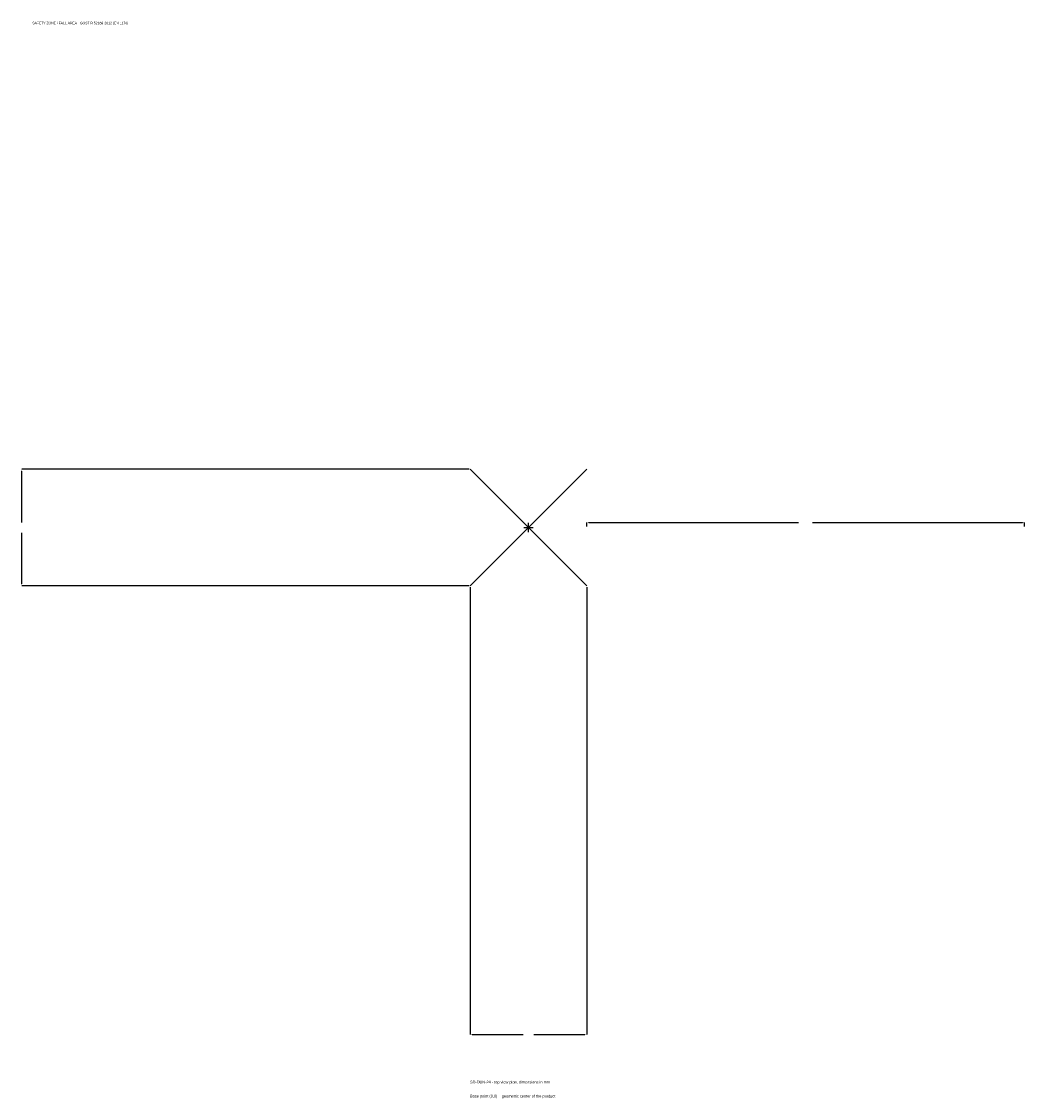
# Model space of a CAD drawing. Extents: x -1737 to 1700, y -1955 to 1733.
import ezdxf

# ---------------------------------------------------------------- set-up
doc = ezdxf.new("R2010")
doc.units = 0
for name, color, linetype in [('GP_MAF_zona_bezopasnosti', 1, 'Continuous'), ('ZSK_DANNYE', 3, 'Continuous'), ('ZSK_KONTUR', 7, 'Continuous'), ('ZSK_RAZMERY', 8, 'Continuous')]:
    doc.layers.add(name, color=color, linetype=linetype)
doc.dimstyles.new('ORION', dxfattribs={"dimtxt": 12, "dimasz": 7.2, "dimexe": 1.25, "dimexo": 3.6, "dimtad": 1, "dimcen": 2.5, "dimazin": 3, "dimtfac": 1, "dimtmove": 0, "dimatfit": 3})

# ---------------------------------------------------------------- blocks, each defined once
blk = doc.blocks.new('_CLOSEDFILLED')
at = {"color": 0, "linetype": 'BYBLOCK'}
blk.add_solid([(-1, 0.16), (0, 0), (-1, -0.16)], dxfattribs=at)
blk = doc.blocks.new('*D1')
for p, q in [((-200, -203.6), (-200, -1736)), ((200, -203.6), (200, -1736)), ((-192.8, -1736), (-18, -1736)), ((18, -1736), (192.8, -1736))]:
    blk.add_line(p, q)
at = {"layer": 'Defpoints'}
for p in [(-200, -200), (200, -200), (-200, -1736)]:
    blk.add_point(p, dxfattribs=at)
at = {"layer": 'ZSK_RAZMERY', "xscale": 7.199999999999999, "yscale": 7.199999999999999, "rotation": 180}
blk.add_blockref('_CLOSEDFILLED', (-200, -1736), dxfattribs=at)
at = {"layer": 'ZSK_RAZMERY', "xscale": 7.199999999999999, "yscale": 7.199999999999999}
blk.add_blockref('_CLOSEDFILLED', (200, -1736), dxfattribs=at)
blk = doc.blocks.new('*D2')
for p, q in [((-203.6, 200), (-1736, 200)), ((-1736, 18), (-1736, 192.8)), ((-1736, -192.8), (-1736, -18)), ((-203.6, -200), (-1736, -200))]:
    blk.add_line(p, q)
at = {"layer": 'Defpoints'}
for p in [(-200, 200), (-1736, -200), (-200, -200)]:
    blk.add_point(p, dxfattribs=at)
at = {"layer": 'ZSK_RAZMERY', "xscale": 7.199999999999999, "yscale": 7.199999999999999}
for p, rotation in [((-1736, 200), 90), ((-1736, -200), 270)]:
    blk.add_blockref('_CLOSEDFILLED', p, dxfattribs=dict(at, rotation=rotation))
blk = doc.blocks.new('*D3')
for p, q in [((200, 3.6), (200, 18)), ((207.2, 18), (926, 18)), ((974, 18), (1692.8, 18)), ((1700, 3.6), (1700, 18))]:
    blk.add_line(p, q)
at = {"layer": 'Defpoints'}
for p in [(200, 18), (200, 0), (1700, 0)]:
    blk.add_point(p, dxfattribs=at)
at = {"layer": 'ZSK_RAZMERY', "xscale": 7.199999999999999, "yscale": 7.199999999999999, "rotation": 180}
blk.add_blockref('_CLOSEDFILLED', (200, 18), dxfattribs=at)
at = {"layer": 'ZSK_RAZMERY', "xscale": 7.199999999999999, "yscale": 7.199999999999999}
blk.add_blockref('_CLOSEDFILLED', (1700, 18), dxfattribs=at)
blk = doc.blocks.new('B1')
at = {"layer": 'ZSK_KONTUR'}
for p, q in [((-200, -200), (200, 200)), ((-200, 200), (200, -200))]:
    blk.add_line(p, q, dxfattribs=at)
at = {"layer": 'ZSK_RAZMERY'}
for p, q in [((-16, 0), (16, 0)), ((0, -16), (0, 16))]:
    blk.add_line(p, q, dxfattribs=at)
at = {"layer": 'GP_MAF_zona_bezopasnosti', "color": 1}
blk.add_text('SAFETY ZONE / FALL AREA - GOST R 52169-2012 (EN 1176)', height=8.4, dxfattribs=at).set_placement((-1700, 1724))
at = {"layer": 'ZSK_RAZMERY'}
dim = blk.add_linear_dim(base=(-1736, -200), p1=(-200, -200), p2=(-200, 200), angle=90, dimstyle='ORION', dxfattribs=at)
dim.commit()
dim.dimension.update_dxf_attribs({"geometry": '*D2', "text_midpoint": (-1736, 0)})
for base, p1, p2, picture, middle in [((200, 18), (200, 0), (1700, 0), '*D3', (950, 18)), ((-200, -1736), (-200, -200), (200, -200), '*D1', (0, -1736))]:
    dim = blk.add_linear_dim(base=base, p1=p1, p2=p2, dimstyle='ORION', dxfattribs=at)
    dim.commit()
    dim.dimension.update_dxf_attribs({"geometry": picture, "text_midpoint": middle})

msp = doc.modelspace()

# ---------------------------------------------------------------- block references
msp.add_blockref('B1', (0, 0))

# ---------------------------------------------------------------- texts
at = {"layer": 'ZSK_DANNYE', "color": 3}
msp.add_text('SD-DUN-24 - top view plan, dimensions in mm', height=9.6, dxfattribs=at).set_placement((-200, -1904))
at = {"layer": 'ZSK_DANNYE', "color": 7}
msp.add_text('Base point (0,0) = geometric center of the product', height=9.6, dxfattribs=at).set_placement((-200, -1952))

doc.saveas('drawing.dxf')
